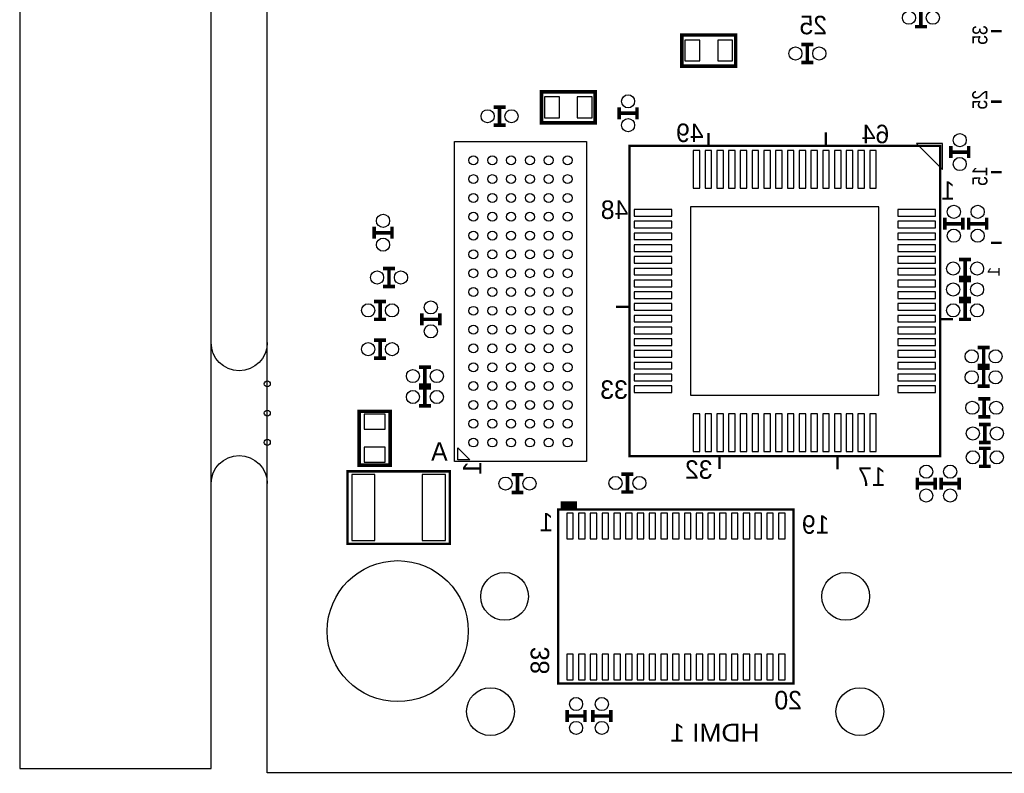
# Model space of a CAD drawing. Extents: x -11 to 131, y -42 to 220.
# Tile 1 of 8: x -11 to 31, y 0 to 32. Entities that reach past the tile are written whole.
import ezdxf

# ---------------------------------------------------------------- set-up
doc = ezdxf.new("R2010")
doc.units = 0
for name, color, linetype in [('BOARD_GEOMETR_SILKSCREEN_BOTTO', 3, 'CONTINUOUS'), ('BOARD_GEOMETRY_OUTLINE', 4, 'CONTINUOUS'), ('PACKAGE_GEOMET_SILKSCREEN_BOTT', 5, 'CONTINUOUS'), ('PIN_BOTTOM', 6, 'CONTINUOUS')]:
    doc.layers.add(name, color=color, linetype=linetype)

msp = doc.modelspace()

# ---------------------------------------------------------------- linework, layer by layer
at = {"layer": 'BOARD_GEOMETRY_OUTLINE'}
for points in [[(5.9944, 112.754664), (-2.3876, 112.754664), (-2.3876, 220.1418), (-10.5156, 220.1418), (-10.5156, 0.1778), (-2.37998, 0.1778), (-2.37998, 107.4166), (122.428, 107.4166), (122.387614, -0.0254), (130.515614, -0.0254), (130.515614, 220.160088), (122.387614, 220.160088), (122.428, 112.754664)], [(0, 0), (0, 105.000044), (120.000014, 105.000044), (120.000014, 0)]]:
    msp.add_lwpolyline(points, close=True, dxfattribs=at)
for points in [[(0.00762, 18.288, -1), (-2.37998, 18.288)], [(-2.37998, 12.2936, -1), (0.00762, 12.2936)]]:
    msp.add_lwpolyline(points, format="xyb", dxfattribs=at)
at = {"layer": 'PACKAGE_GEOMET_SILKSCREEN_BOTT'}
for points, const_width in [([(27.788108, 31.725108), (27.788108, 32.487108)], 0.1524), ([(27.534108, 31.725108), (28.042108, 31.725108)], 0.1524), ([(30.76448, 31.535116), (31.214568, 31.535116)], 0.100076), ([(22.708108, 30.963108), (23.216108, 30.963108)], 0.1524), ([(22.962108, 30.201108), (22.962108, 30.963108)], 0.1524), ([(22.708108, 30.201108), (23.216108, 30.201108)], 0.1524), ([(30.76448, 28.535122), (31.214568, 28.535122)], 0.100076), ([(10.135108, 28.296108), (9.627108, 28.296108)], 0.1524), ([(9.881108, 28.296108), (9.881108, 27.534108)], 0.1524), ([(14.961108, 27.788108), (14.961108, 28.296108)], 0.1524), ([(15.723108, 28.042108), (14.961108, 28.042108)], 0.1524), ([(15.723108, 27.788108), (15.723108, 28.296108)], 0.1524), ([(10.135108, 27.534108), (9.627108, 27.534108)], 0.1524), ([(18.762726, 26.657554), (18.762726, 27.207464)], 0.100076), ([(23.75281, 26.687526), (23.75281, 27.23769)], 0.100076), ([(22.202648, 26.657554), (15.402814, 26.657554), (15.402814, 13.457682), (28.602686, 13.457682), (28.602686, 26.657554), (21.702776, 26.657554)], 0.100076), ([(29.058108, 26.137108), (29.058108, 26.645108)], 0.1524), ([(29.820108, 26.391108), (29.058108, 26.391108)], 0.1524), ([(29.820108, 26.137108), (29.820108, 26.645108)], 0.1524), ([(30.76448, 25.535128), (31.214568, 25.535128)], 0.100076), ([(28.804108, 23.597108), (28.804108, 23.089108)], 0.1524), ([(29.566108, 23.597108), (29.566108, 23.089108)], 0.1524), ([(29.820108, 23.597108), (29.820108, 23.089108)], 0.1524), ([(30.582108, 23.597108), (30.582108, 23.089108)], 0.1524), ([(4.547108, 22.708108), (4.547108, 23.216108)], 0.1524), ([(5.309108, 22.962108), (4.547108, 22.962108)], 0.1524), ([(5.309108, 22.708108), (5.309108, 23.216108)], 0.1524), ([(28.804108, 23.343108), (29.566108, 23.343108)], 0.1524), ([(29.820108, 23.343108), (30.582108, 23.343108)], 0.1524), ([(30.76448, 22.535134), (31.214568, 22.535134)], 0.100076), ([(29.921708, 21.819108), (29.413708, 21.819108)], 0.1524), ([(29.667708, 21.819108), (29.667708, 21.057108)], 0.1524), ([(5.436108, 21.438108), (4.928108, 21.438108)], 0.1524), ([(5.182108, 21.438108), (5.182108, 20.676108)], 0.1524), ([(29.921708, 21.057108), (29.413708, 21.057108)], 0.1524), ([(29.921708, 20.930108), (29.413708, 20.930108)], 0.1524), ([(29.667708, 20.930108), (29.667708, 20.168108)], 0.1524), ([(5.436108, 20.676108), (4.928108, 20.676108)], 0.1524), ([(5.055108, 20.041108), (4.547108, 20.041108)], 0.1524), ([(4.801108, 20.041108), (4.801108, 19.279108)], 0.1524), ([(29.921708, 20.168108), (29.413708, 20.168108)], 0.1524), ([(29.921708, 20.041108), (29.413708, 20.041108)], 0.1524), ([(29.667708, 20.041108), (29.667708, 19.279108)], 0.1524), ([(15.372842, 19.807682), (14.832838, 19.807682)], 0.100076), ([(5.055108, 19.279108), (4.547108, 19.279108)], 0.1524), ([(6.579108, 19.025108), (6.579108, 19.533108)], 0.1524), ([(7.341108, 19.279108), (6.579108, 19.279108)], 0.1524), ([(7.341108, 19.025108), (7.341108, 19.533108)], 0.1524), ([(29.15285, 19.28749), (28.612846, 19.28749)], 0.100076), ([(29.921708, 19.279108), (29.413708, 19.279108)], 0.1524), ([(5.055108, 18.390108), (4.547108, 18.390108)], 0.1524), ([(4.801108, 18.390108), (4.801108, 17.628108)], 0.1524), ([(30.709108, 18.085308), (30.201108, 18.085308)], 0.1524), ([(30.455108, 18.085308), (30.455108, 17.323308)], 0.1524), ([(5.055108, 17.628108), (4.547108, 17.628108)], 0.1524), ([(6.960108, 17.247108), (6.452108, 17.247108)], 0.1524), ([(6.706108, 17.247108), (6.706108, 16.485108)], 0.1524), ([(30.709108, 17.323308), (30.201108, 17.323308)], 0.1524), ([(30.201108, 17.196308), (30.709108, 17.196308)], 0.1524), ([(30.455108, 16.434308), (30.455108, 17.196308)], 0.1524), ([(6.960108, 16.485108), (6.452108, 16.485108)], 0.1524), ([(6.452108, 16.358108), (6.960108, 16.358108)], 0.1524), ([(6.706108, 15.596108), (6.706108, 16.358108)], 0.1524), ([(30.201108, 16.434308), (30.709108, 16.434308)], 0.1524), ([(30.226, 15.9004), (30.734, 15.9004)], 0.1524), ([(30.48, 15.1384), (30.48, 15.9004)], 0.1524), ([(6.452108, 15.596108), (6.960108, 15.596108)], 0.1524), ([(30.226, 15.1384), (30.734, 15.1384)], 0.1524), ([(30.7594, 14.8082), (30.2514, 14.8082)], 0.1524), ([(30.5054, 14.8082), (30.5054, 14.0462)], 0.1524), ([(30.7594, 14.0462), (30.2514, 14.0462)], 0.1524), ([(30.7594, 13.7922), (30.2514, 13.7922)], 0.1524), ([(30.5054, 13.7922), (30.5054, 13.0302)], 0.1524), ([(19.22272, 12.917678), (19.22272, 13.467588)], 0.100076), ([(24.242776, 12.897612), (24.242776, 13.447522)], 0.100076), ([(30.7594, 13.0302), (30.2514, 13.0302)], 0.1524), ([(4.406138, 12.815062), (3.415538, 12.815062), (3.415538, 9.736582), (7.7724, 9.736582), (7.7724, 12.815062), (4.379468, 12.815062)], 0.1016), ([(10.389108, 12.675108), (10.897108, 12.675108)], 0.1524), ([(10.643108, 11.913108), (10.643108, 12.675108)], 0.1524), ([(15.5702, 12.7), (15.0622, 12.7)], 0.1524), ([(15.3162, 12.7), (15.3162, 11.938)], 0.1524), ([(27.6352, 12.5476), (27.6352, 12.0396)], 0.1524), ([(28.3972, 12.5476), (28.3972, 12.0396)], 0.1524), ([(28.6512, 12.0396), (28.6512, 12.5476)], 0.1524), ([(29.4132, 12.0396), (29.4132, 12.5476)], 0.1524), ([(27.6352, 12.2936), (28.3972, 12.2936)], 0.1524), ([(29.4132, 12.2936), (28.6512, 12.2936)], 0.1524), ([(10.389108, 11.913108), (10.897108, 11.913108)], 0.1524), ([(15.5702, 11.938), (15.0622, 11.938)], 0.1524), ([(12.474194, 11.393424), (13.174218, 11.393424)], 0.299974), ([(12.374118, 8.493506), (12.374118, 3.79349), (22.374098, 3.79349), (22.374098, 11.193526), (12.374118, 11.193526), (12.374118, 7.793482)], 0.100076), ([(12.7508, 2.667), (12.7508, 2.159)], 0.1524), ([(13.5128, 2.667), (13.5128, 2.159)], 0.1524), ([(13.843, 2.667), (13.843, 2.159)], 0.1524), ([(14.605, 2.667), (14.605, 2.159)], 0.1524), ([(12.7508, 2.413), (13.5128, 2.413)], 0.1524), ([(13.843, 2.413), (14.605, 2.413)], 0.1524)]:
    msp.add_lwpolyline(points, dxfattribs=dict(at, const_width=const_width))
at = {"layer": 'PACKAGE_GEOMET_SILKSCREEN_BOTT', "const_width": 0.1524}
for points in [[(19.914108, 31.369508), (17.628108, 31.369508), (17.628108, 30.048708), (19.914108, 30.048708)], [(11.659108, 27.635708), (13.945108, 27.635708), (13.945108, 28.956508), (11.659108, 28.956508)], [(5.2324, 13.081), (5.2324, 15.367), (3.9116, 15.367), (3.9116, 13.081)]]:
    msp.add_lwpolyline(points, close=True, dxfattribs=at)
at = {"layer": 'PACKAGE_GEOMET_SILKSCREEN_BOTT'}
for points in [[(7.970012, 26.841196), (13.570204, 26.841196), (13.570204, 13.24102), (7.970012, 13.24102)], [(28.702762, 25.657556), (28.702762, 26.75763), (27.602688, 26.75763)], [(8.103108, 13.818108), (8.611108, 13.310108), (8.103108, 13.310108)]]:
    msp.add_lwpolyline(points, close=True, dxfattribs=at)
at = {"layer": 'PIN_BOTTOM'}
for points in [[(18.390108, 30.264608), (18.390108, 31.153608), (17.755108, 31.153608), (17.755108, 30.264608)], [(19.787108, 30.264608), (19.787108, 31.153608), (19.152108, 31.153608), (19.152108, 30.264608)], [(11.786108, 28.740608), (11.786108, 27.851608), (12.421108, 27.851608), (12.421108, 28.740608)], [(13.183108, 28.740608), (13.183108, 27.851608), (13.818108, 27.851608), (13.818108, 28.740608)], [(18.112994, 24.857456), (18.392394, 24.857456), (18.392394, 26.457656), (18.112994, 26.457656)], [(18.61312, 24.857456), (18.89252, 24.857456), (18.89252, 26.457656), (18.61312, 26.457656)], [(19.112992, 24.857456), (19.392392, 24.857456), (19.392392, 26.457656), (19.112992, 26.457656)], [(19.613118, 24.857456), (19.892518, 24.857456), (19.892518, 26.457656), (19.613118, 26.457656)], [(20.11299, 24.857456), (20.39239, 24.857456), (20.39239, 26.457656), (20.11299, 26.457656)], [(20.613116, 24.857456), (20.892516, 24.857456), (20.892516, 26.457656), (20.613116, 26.457656)], [(21.112988, 24.857456), (21.392388, 24.857456), (21.392388, 26.457656), (21.112988, 26.457656)], [(21.613114, 24.857456), (21.892514, 24.857456), (21.892514, 26.457656), (21.613114, 26.457656)], [(22.112986, 24.857456), (22.392386, 24.857456), (22.392386, 26.457656), (22.112986, 26.457656)], [(22.613112, 24.857456), (22.892512, 24.857456), (22.892512, 26.457656), (22.613112, 26.457656)], [(23.112984, 24.857456), (23.392384, 24.857456), (23.392384, 26.457656), (23.112984, 26.457656)], [(23.61311, 24.857456), (23.89251, 24.857456), (23.89251, 26.457656), (23.61311, 26.457656)], [(24.112982, 24.857456), (24.392382, 24.857456), (24.392382, 26.457656), (24.112982, 26.457656)], [(24.613108, 24.857456), (24.892508, 24.857456), (24.892508, 26.457656), (24.613108, 26.457656)], [(25.11298, 24.857456), (25.39238, 24.857456), (25.39238, 26.457656), (25.11298, 26.457656)], [(25.613106, 24.857456), (25.892506, 24.857456), (25.892506, 26.457656), (25.613106, 26.457656)], [(17.202912, 23.667974), (17.202912, 23.947374), (15.602712, 23.947374), (15.602712, 23.667974)], [(26.00325, 16.057118), (26.00325, 24.058118), (18.00225, 24.058118), (18.00225, 16.057118)], [(28.402788, 23.667974), (28.402788, 23.947374), (26.802588, 23.947374), (26.802588, 23.667974)], [(17.202912, 23.167848), (17.202912, 23.447248), (15.602712, 23.447248), (15.602712, 23.167848)], [(28.402788, 23.167848), (28.402788, 23.447248), (26.802588, 23.447248), (26.802588, 23.167848)], [(17.202912, 22.667976), (17.202912, 22.947376), (15.602712, 22.947376), (15.602712, 22.667976)], [(28.402788, 22.667976), (28.402788, 22.947376), (26.802588, 22.947376), (26.802588, 22.667976)], [(17.202912, 22.16785), (17.202912, 22.44725), (15.602712, 22.44725), (15.602712, 22.16785)], [(28.402788, 22.16785), (28.402788, 22.44725), (26.802588, 22.44725), (26.802588, 22.16785)], [(17.202912, 21.667978), (17.202912, 21.947378), (15.602712, 21.947378), (15.602712, 21.667978)], [(28.402788, 21.667978), (28.402788, 21.947378), (26.802588, 21.947378), (26.802588, 21.667978)], [(17.202912, 21.167852), (17.202912, 21.447252), (15.602712, 21.447252), (15.602712, 21.167852)], [(28.402788, 21.167852), (28.402788, 21.447252), (26.802588, 21.447252), (26.802588, 21.167852)], [(17.202912, 20.66798), (17.202912, 20.94738), (15.602712, 20.94738), (15.602712, 20.66798)], [(28.402788, 20.66798), (28.402788, 20.94738), (26.802588, 20.94738), (26.802588, 20.66798)], [(17.202912, 20.167854), (17.202912, 20.447254), (15.602712, 20.447254), (15.602712, 20.167854)], [(28.402788, 20.167854), (28.402788, 20.447254), (26.802588, 20.447254), (26.802588, 20.167854)], [(17.202912, 19.667982), (17.202912, 19.947382), (15.602712, 19.947382), (15.602712, 19.667982)], [(28.402788, 19.667982), (28.402788, 19.947382), (26.802588, 19.947382), (26.802588, 19.667982)], [(17.202912, 19.167856), (17.202912, 19.447256), (15.602712, 19.447256), (15.602712, 19.167856)], [(28.402788, 19.167856), (28.402788, 19.447256), (26.802588, 19.447256), (26.802588, 19.167856)], [(17.202912, 18.667984), (17.202912, 18.947384), (15.602712, 18.947384), (15.602712, 18.667984)], [(28.402788, 18.667984), (28.402788, 18.947384), (26.802588, 18.947384), (26.802588, 18.667984)], [(17.202912, 18.167858), (17.202912, 18.447258), (15.602712, 18.447258), (15.602712, 18.167858)], [(28.402788, 18.167858), (28.402788, 18.447258), (26.802588, 18.447258), (26.802588, 18.167858)], [(17.202912, 17.667986), (17.202912, 17.947386), (15.602712, 17.947386), (15.602712, 17.667986)], [(28.402788, 17.667986), (28.402788, 17.947386), (26.802588, 17.947386), (26.802588, 17.667986)], [(17.202912, 17.16786), (17.202912, 17.44726), (15.602712, 17.44726), (15.602712, 17.16786)], [(28.402788, 17.16786), (28.402788, 17.44726), (26.802588, 17.44726), (26.802588, 17.16786)], [(17.202912, 16.667988), (17.202912, 16.947388), (15.602712, 16.947388), (15.602712, 16.667988)], [(28.402788, 16.667988), (28.402788, 16.947388), (26.802588, 16.947388), (26.802588, 16.667988)], [(17.202912, 16.167862), (17.202912, 16.447262), (15.602712, 16.447262), (15.602712, 16.167862)], [(28.402788, 16.167862), (28.402788, 16.447262), (26.802588, 16.447262), (26.802588, 16.167862)], [(4.1275, 14.605), (5.0165, 14.605), (5.0165, 15.24), (4.1275, 15.24)], [(18.112994, 13.65758), (18.392394, 13.65758), (18.392394, 15.25778), (18.112994, 15.25778)], [(18.61312, 13.65758), (18.89252, 13.65758), (18.89252, 15.25778), (18.61312, 15.25778)], [(19.112992, 13.65758), (19.392392, 13.65758), (19.392392, 15.25778), (19.112992, 15.25778)], [(19.613118, 13.65758), (19.892518, 13.65758), (19.892518, 15.25778), (19.613118, 15.25778)], [(20.11299, 13.65758), (20.39239, 13.65758), (20.39239, 15.25778), (20.11299, 15.25778)], [(20.613116, 13.65758), (20.892516, 13.65758), (20.892516, 15.25778), (20.613116, 15.25778)], [(21.112988, 13.65758), (21.392388, 13.65758), (21.392388, 15.25778), (21.112988, 15.25778)], [(21.613114, 13.65758), (21.892514, 13.65758), (21.892514, 15.25778), (21.613114, 15.25778)], [(22.112986, 13.65758), (22.392386, 13.65758), (22.392386, 15.25778), (22.112986, 15.25778)], [(22.613112, 13.65758), (22.892512, 13.65758), (22.892512, 15.25778), (22.613112, 15.25778)], [(23.112984, 13.65758), (23.392384, 13.65758), (23.392384, 15.25778), (23.112984, 15.25778)], [(23.61311, 13.65758), (23.89251, 13.65758), (23.89251, 15.25778), (23.61311, 15.25778)], [(24.112982, 13.65758), (24.392382, 13.65758), (24.392382, 15.25778), (24.112982, 15.25778)], [(24.613108, 13.65758), (24.892508, 13.65758), (24.892508, 15.25778), (24.613108, 15.25778)], [(25.11298, 13.65758), (25.39238, 13.65758), (25.39238, 15.25778), (25.11298, 15.25778)], [(25.613106, 13.65758), (25.892506, 13.65758), (25.892506, 15.25778), (25.613106, 15.25778)], [(4.1275, 13.208), (5.0165, 13.208), (5.0165, 13.843), (4.1275, 13.843)], [(4.585208, 9.881108), (4.585208, 12.675108), (3.594608, 12.675108), (3.594608, 9.881108)], [(7.582408, 9.881108), (7.582408, 12.675108), (6.591808, 12.675108), (6.591808, 9.881108)], [(13.01369, 11.039602), (12.73429, 11.039602), (12.73429, 9.947402), (13.01369, 9.947402)], [(13.513816, 11.039602), (13.234416, 11.039602), (13.234416, 9.947402), (13.513816, 9.947402)], [(14.013688, 11.039602), (13.734288, 11.039602), (13.734288, 9.947402), (14.013688, 9.947402)], [(14.513814, 11.039602), (14.234414, 11.039602), (14.234414, 9.947402), (14.513814, 9.947402)], [(15.013686, 11.039602), (14.734286, 11.039602), (14.734286, 9.947402), (15.013686, 9.947402)], [(15.513812, 11.039602), (15.234412, 11.039602), (15.234412, 9.947402), (15.513812, 9.947402)], [(16.013684, 11.039602), (15.734284, 11.039602), (15.734284, 9.947402), (16.013684, 9.947402)], [(16.51381, 11.039602), (16.23441, 11.039602), (16.23441, 9.947402), (16.51381, 9.947402)], [(17.013682, 11.039602), (16.734282, 11.039602), (16.734282, 9.947402), (17.013682, 9.947402)], [(17.513808, 11.039602), (17.234408, 11.039602), (17.234408, 9.947402), (17.513808, 9.947402)], [(18.013934, 11.039602), (17.734534, 11.039602), (17.734534, 9.947402), (18.013934, 9.947402)], [(18.513806, 11.039602), (18.234406, 11.039602), (18.234406, 9.947402), (18.513806, 9.947402)], [(19.013932, 11.039602), (18.734532, 11.039602), (18.734532, 9.947402), (19.013932, 9.947402)], [(19.513804, 11.039602), (19.234404, 11.039602), (19.234404, 9.947402), (19.513804, 9.947402)], [(20.01393, 11.039602), (19.73453, 11.039602), (19.73453, 9.947402), (20.01393, 9.947402)], [(20.513802, 11.039602), (20.234402, 11.039602), (20.234402, 9.947402), (20.513802, 9.947402)], [(21.013928, 11.039602), (20.734528, 11.039602), (20.734528, 9.947402), (21.013928, 9.947402)], [(21.5138, 11.039602), (21.2344, 11.039602), (21.2344, 9.947402), (21.5138, 9.947402)], [(22.013926, 11.039602), (21.734526, 11.039602), (21.734526, 9.947402), (22.013926, 9.947402)], [(13.01369, 5.039614), (12.73429, 5.039614), (12.73429, 3.947414), (13.01369, 3.947414)], [(13.513816, 5.039614), (13.234416, 5.039614), (13.234416, 3.947414), (13.513816, 3.947414)], [(14.013688, 5.039614), (13.734288, 5.039614), (13.734288, 3.947414), (14.013688, 3.947414)], [(14.513814, 5.039614), (14.234414, 5.039614), (14.234414, 3.947414), (14.513814, 3.947414)], [(15.013686, 5.039614), (14.734286, 5.039614), (14.734286, 3.947414), (15.013686, 3.947414)], [(15.513812, 5.039614), (15.234412, 5.039614), (15.234412, 3.947414), (15.513812, 3.947414)], [(16.013684, 5.039614), (15.734284, 5.039614), (15.734284, 3.947414), (16.013684, 3.947414)], [(16.51381, 5.039614), (16.23441, 5.039614), (16.23441, 3.947414), (16.51381, 3.947414)], [(17.013682, 5.039614), (16.734282, 5.039614), (16.734282, 3.947414), (17.013682, 3.947414)], [(17.513808, 5.039614), (17.234408, 5.039614), (17.234408, 3.947414), (17.513808, 3.947414)], [(18.013934, 5.039614), (17.734534, 5.039614), (17.734534, 3.947414), (18.013934, 3.947414)], [(18.513806, 5.039614), (18.234406, 5.039614), (18.234406, 3.947414), (18.513806, 3.947414)], [(19.013932, 5.039614), (18.734532, 5.039614), (18.734532, 3.947414), (19.013932, 3.947414)], [(19.513804, 5.039614), (19.234404, 5.039614), (19.234404, 3.947414), (19.513804, 3.947414)], [(20.01393, 5.039614), (19.73453, 5.039614), (19.73453, 3.947414), (20.01393, 3.947414)], [(20.513802, 5.039614), (20.234402, 5.039614), (20.234402, 3.947414), (20.513802, 3.947414)], [(21.013928, 5.039614), (20.734528, 5.039614), (20.734528, 3.947414), (21.013928, 3.947414)], [(21.5138, 5.039614), (21.2344, 5.039614), (21.2344, 3.947414), (21.5138, 3.947414)], [(22.013926, 5.039614), (21.734526, 5.039614), (21.734526, 3.947414), (22.013926, 3.947414)]]:
    msp.add_lwpolyline(points, close=True, dxfattribs=at)
for centre, radius in [((27.280108, 32.106108), 0.2794), ((28.296108, 32.106108), 0.2794), ((22.454108, 30.582108), 0.2794), ((23.470108, 30.582108), 0.2794), ((15.342108, 28.550108), 0.2794), ((9.373108, 27.915108), 0.2794), ((10.389108, 27.915108), 0.2794), ((15.342108, 27.534108), 0.2794), ((29.439108, 26.899108), 0.2794), ((8.770112, 26.041096), 0.1905), ((9.570212, 26.041096), 0.1905), ((10.370058, 26.041096), 0.1905), ((11.170158, 26.041096), 0.1905), ((11.970004, 26.041096), 0.1905), ((12.770104, 26.041096), 0.1905), ((29.439108, 25.883108), 0.2794), ((8.770112, 25.240996), 0.1905), ((9.570212, 25.240996), 0.1905), ((10.370058, 25.240996), 0.1905), ((11.170158, 25.240996), 0.1905), ((11.970004, 25.240996), 0.1905), ((12.770104, 25.240996), 0.1905), ((8.770112, 24.44115), 0.1905), ((9.570212, 24.44115), 0.1905), ((10.370058, 24.44115), 0.1905), ((11.170158, 24.44115), 0.1905), ((11.970004, 24.44115), 0.1905), ((12.770104, 24.44115), 0.1905), ((29.185108, 23.851108), 0.2794), ((30.201108, 23.851108), 0.2794), ((4.928108, 23.470108), 0.2794), ((8.770112, 23.64105), 0.1905), ((9.570212, 23.64105), 0.1905), ((10.370058, 23.64105), 0.1905), ((11.170158, 23.64105), 0.1905), ((11.970004, 23.64105), 0.1905), ((12.770104, 23.64105), 0.1905), ((8.770112, 22.841204), 0.1905), ((9.570212, 22.841204), 0.1905), ((10.370058, 22.841204), 0.1905), ((11.170158, 22.841204), 0.1905), ((11.970004, 22.841204), 0.1905), ((12.770104, 22.841204), 0.1905), ((29.185108, 22.835108), 0.2794), ((30.201108, 22.835108), 0.2794), ((4.928108, 22.454108), 0.2794), ((8.770112, 22.041104), 0.1905), ((9.570212, 22.041104), 0.1905), ((10.370058, 22.041104), 0.1905), ((11.170158, 22.041104), 0.1905), ((11.970004, 22.041104), 0.1905), ((12.770104, 22.041104), 0.1905), ((8.770112, 21.241004), 0.1905), ((9.570212, 21.241004), 0.1905), ((10.370058, 21.241004), 0.1905), ((11.170158, 21.241004), 0.1905), ((11.970004, 21.241004), 0.1905), ((12.770104, 21.241004), 0.1905), ((29.159708, 21.438108), 0.2794), ((30.175708, 21.438108), 0.2794), ((4.674108, 21.057108), 0.2794), ((5.690108, 21.057108), 0.2794), ((8.770112, 20.441158), 0.1905), ((9.570212, 20.441158), 0.1905), ((10.370058, 20.441158), 0.1905), ((11.170158, 20.441158), 0.1905), ((11.970004, 20.441158), 0.1905), ((12.770104, 20.441158), 0.1905), ((29.159708, 20.549108), 0.2794), ((30.175708, 20.549108), 0.2794), ((4.293108, 19.660108), 0.2794), ((5.309108, 19.660108), 0.2794), ((6.960108, 19.787108), 0.2794), ((8.770112, 19.641058), 0.1905), ((9.570212, 19.641058), 0.1905), ((10.370058, 19.641058), 0.1905), ((11.170158, 19.641058), 0.1905), ((11.970004, 19.641058), 0.1905), ((12.770104, 19.641058), 0.1905), ((29.159708, 19.660108), 0.2794), ((30.175708, 19.660108), 0.2794), ((6.960108, 18.771108), 0.2794), ((8.770112, 18.841212), 0.1905), ((9.570212, 18.841212), 0.1905), ((10.370058, 18.841212), 0.1905), ((11.170158, 18.841212), 0.1905), ((11.970004, 18.841212), 0.1905), ((12.770104, 18.841212), 0.1905), ((4.293108, 18.009108), 0.2794), ((5.309108, 18.009108), 0.2794), ((8.770112, 18.041112), 0.1905), ((9.570212, 18.041112), 0.1905), ((10.370058, 18.041112), 0.1905), ((11.170158, 18.041112), 0.1905), ((11.970004, 18.041112), 0.1905), ((12.770104, 18.041112), 0.1905), ((29.947108, 17.704308), 0.2794), ((30.963108, 17.704308), 0.2794), ((8.770112, 17.241012), 0.1905), ((9.570212, 17.241012), 0.1905), ((10.370058, 17.241012), 0.1905), ((11.170158, 17.241012), 0.1905), ((11.970004, 17.241012), 0.1905), ((12.770104, 17.241012), 0.1905), ((6.198108, 16.866108), 0.2794), ((7.214108, 16.866108), 0.2794), ((29.947108, 16.815308), 0.2794), ((30.963108, 16.815308), 0.2794), ((0.00762, 16.5354), 0.127), ((8.770112, 16.441166), 0.1905), ((9.570212, 16.441166), 0.1905), ((10.370058, 16.441166), 0.1905), ((11.170158, 16.441166), 0.1905), ((11.970004, 16.441166), 0.1905), ((12.770104, 16.441166), 0.1905), ((6.198108, 15.977108), 0.2794), ((7.214108, 15.977108), 0.2794), ((8.770112, 15.641066), 0.1905), ((9.570212, 15.641066), 0.1905), ((10.370058, 15.641066), 0.1905), ((11.170158, 15.641066), 0.1905), ((11.970004, 15.641066), 0.1905), ((12.770104, 15.641066), 0.1905), ((29.972, 15.5194), 0.2794), ((30.988, 15.5194), 0.2794), ((0.00762, 15.2908), 0.127), ((8.770112, 14.84122), 0.1905), ((9.570212, 14.84122), 0.1905), ((10.370058, 14.84122), 0.1905), ((11.170158, 14.84122), 0.1905), ((11.970004, 14.84122), 0.1905), ((12.770104, 14.84122), 0.1905), ((29.9974, 14.4272), 0.2794), ((31.0134, 14.4272), 0.2794), ((8.770112, 14.04112), 0.1905), ((9.570212, 14.04112), 0.1905), ((10.370058, 14.04112), 0.1905), ((11.170158, 14.04112), 0.1905), ((11.970004, 14.04112), 0.1905), ((12.770104, 14.04112), 0.1905), ((0.00762, 14.0462), 0.127), ((29.9974, 13.4112), 0.2794), ((31.0134, 13.4112), 0.2794), ((28.0162, 12.8016), 0.2794), ((29.0322, 12.8016), 0.2794), ((10.135108, 12.294108), 0.2794), ((11.151108, 12.294108), 0.2794), ((14.8082, 12.319), 0.2794), ((15.8242, 12.319), 0.2794), ((28.0162, 11.7856), 0.2794), ((29.0322, 11.7856), 0.2794), ((5.552694, 6.020562), 2.9972), ((10.093452, 7.498588), 1.016), ((24.593296, 7.498588), 1.016), ((9.49325, 2.598674), 1.016), ((25.193498, 2.598674), 1.016), ((13.1318, 2.921), 0.2794), ((14.224, 2.921), 0.2794), ((13.1318, 1.905), 0.2794), ((14.224, 1.905), 0.2794)]:
    msp.add_circle(centre, radius, dxfattribs=at)

# ---------------------------------------------------------------- texts
at = {"layer": 'BOARD_GEOMETR_SILKSCREEN_BOTTO', "text_generation_flag": 2, "width": 1.1}
msp.add_text('HDMI 1', height=0.762, dxfattribs=at).set_placement((20.9296, 1.3208))
at = {"layer": 'PACKAGE_GEOMET_SILKSCREEN_BOTT', "text_generation_flag": 2}
for s, p in [('25', (23.800308, 31.399988)), ('49', (18.552668, 26.817574)), ('64', (26.44267, 26.767536)), ('1', (29.235908, 24.361648)), ('48', (15.352776, 23.547578)), ('33', (15.33271, 15.897606)), ('A', (7.673848, 13.266928)), ('32', (18.932652, 12.497562)), ('17', (26.289, 12.192)), ('1', (12.1666, 10.2616)), ('19', (23.9014, 10.16)), ('20', (22.733, 2.6924))]:
    msp.add_text(s, height=0.7874, dxfattribs=at).set_placement(p)
for s, height, width, p in [('35', 0.635, 0.88, (30.61462, 31.785052)), ('25', 0.635, 0.88, (30.607, 29.0322)), ('15', 0.635, 0.88, (30.61462, 25.785064)), ('1', 0.510032, 1.095618, (31.1404, 21.5138))]:
    msp.add_text(s, height=height, rotation=90, dxfattribs=dict(at, width=width)).set_placement(p)
for s, p in [('1', (9.108948, 13.246608)), ('38', (11.9888, 5.3594))]:
    msp.add_text(s, height=0.7874, rotation=90, dxfattribs=at).set_placement(p)

doc.saveas('drawing.dxf')
